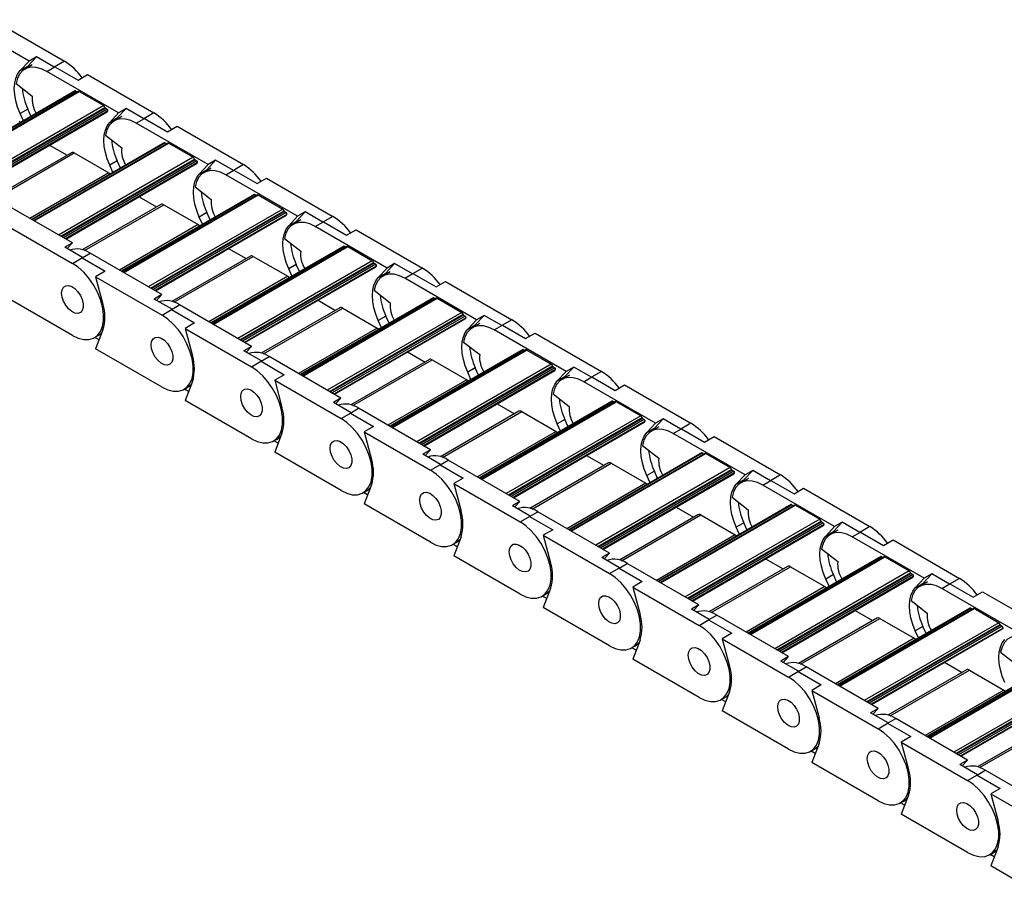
# Model space of a CAD drawing. Header units: millimetres. Extents: x 19 to 819, y 19 to 629.
# Tile 4 of 6: x 661 to 738, y 501 to 570. Entities that reach past the tile are written whole.
import ezdxf

# ---------------------------------------------------------------- set-up
doc = ezdxf.new("R2010")
doc.units = ezdxf.units.MM
doc.header["$LTSCALE"] = 3

msp = doc.modelspace()

# ---------------------------------------------------------------- linework, layer by layer
for p, q in [((661.343, 566.503), (655.73, 569.744)), ((658.918, 569.495), (664.109, 566.499)), ((661.247, 566.106), (661.937, 566.846)), ((661.937, 566.846), (661.343, 566.503)), ((663.324, 566.045), (661.937, 566.846)), ((660.653, 565.763), (661.343, 566.503)), ((660.653, 565.763), (661.247, 566.106)), ((661.599, 566.216), (661.005, 565.873)), ((661.247, 566.106), (661.112, 565.935)), ((662.73, 565.703), (663.366, 566.07)), ((664.109, 566.499), (663.324, 566.045)), ((663.366, 566.07), (665.176, 565.025)), ((668.344, 562.462), (662.73, 565.703)), ((665.176, 565.025), (665.918, 565.454)), ((665.918, 565.454), (671.109, 562.457)), ((660.327, 564.762), (661.591, 563.775)), ((664.955, 564.176), (654.558, 558.174)), ((654.584, 558.159), (665, 564.172)), ((665.2, 564.142), (654.71, 558.086)), ((654.754, 558.061), (665.275, 564.135)), ((665, 564.172), (665.125, 564.099)), ((665.275, 564.135), (667.185, 563.033)), ((667.185, 563.033), (656.663, 556.959)), ((656.836, 556.859), (667.285, 562.891)), ((667.327, 562.828), (656.911, 556.816)), ((667.461, 562.751), (657.045, 556.738)), ((667.519, 562.615), (657.192, 556.653)), ((657.224, 556.635), (667.452, 562.54)), ((661.247, 562.748), (660.653, 562.405)), ((660.907, 561.84), (660.653, 562.405)), ((661.501, 562.183), (661.247, 562.748)), ((667.327, 562.828), (667.461, 562.751)), ((667.654, 561.722), (668.344, 562.462)), ((668.599, 562.175), (668.005, 561.832)), ((668.248, 562.065), (668.938, 562.805)), ((668.938, 562.805), (668.344, 562.462)), ((670.324, 562.004), (668.938, 562.805)), ((671.109, 562.457), (670.324, 562.004)), ((667.654, 561.722), (668.248, 562.065)), ((668.248, 562.065), (668.112, 561.894)), ((669.73, 561.661), (670.367, 562.029)), ((675.344, 558.421), (669.73, 561.661)), ((670.367, 562.029), (672.176, 560.984)), ((672.176, 560.984), (672.919, 561.413)), ((672.919, 561.413), (678.109, 558.416)), ((667.328, 560.72), (668.592, 559.733)), ((671.955, 560.135), (661.558, 554.133)), ((661.584, 554.118), (672, 560.131)), ((672.201, 560.101), (661.71, 554.045)), ((661.754, 554.02), (672.276, 560.094)), ((662.95, 559.941), (664.316, 559.153)), ((672, 560.131), (672.126, 560.058)), ((672.276, 560.094), (674.185, 558.992)), ((664.658, 559.35), (658.511, 555.802)), ((658.681, 555.747), (664.883, 559.328)), ((664.883, 559.328), (667.577, 557.772)), ((674.185, 558.992), (663.663, 552.918)), ((663.837, 552.818), (674.286, 558.85)), ((674.327, 558.787), (663.911, 552.774)), ((674.461, 558.71), (664.045, 552.697)), ((674.519, 558.573), (664.193, 552.612)), ((664.224, 552.594), (674.452, 558.499)), ((668.248, 558.707), (667.654, 558.364)), ((667.908, 557.799), (667.654, 558.364)), ((668.502, 558.142), (668.248, 558.707)), ((674.327, 558.787), (674.461, 558.71)), ((674.654, 557.681), (675.344, 558.421)), ((675.248, 558.024), (675.938, 558.763)), ((675.938, 558.763), (675.344, 558.421)), ((677.325, 557.963), (675.938, 558.763)), ((678.109, 558.416), (677.325, 557.963)), ((667.577, 557.772), (661.415, 554.215)), ((674.654, 557.681), (675.248, 558.024)), ((675.6, 558.134), (675.006, 557.791)), ((675.248, 558.024), (675.112, 557.853)), ((676.731, 557.62), (677.367, 557.988)), ((682.344, 554.379), (676.731, 557.62)), ((677.367, 557.988), (679.177, 556.943)), ((679.177, 556.943), (679.919, 557.371)), ((679.919, 557.371), (685.11, 554.375)), ((678.955, 556.094), (668.558, 550.092)), ((668.585, 550.077), (679, 556.089)), ((679.201, 556.06), (668.71, 550.004)), ((668.754, 549.979), (679.276, 556.053)), ((674.328, 556.679), (675.592, 555.692)), ((679, 556.089), (679.126, 556.017)), ((679.276, 556.053), (681.185, 554.95)), ((664.738, 552.297), (659.124, 555.538)), ((671.658, 555.309), (665.512, 551.76)), ((665.681, 551.706), (671.883, 555.286)), ((669.951, 555.9), (671.317, 555.111)), ((671.883, 555.286), (674.577, 553.731)), ((681.185, 554.95), (670.664, 548.876)), ((670.837, 548.776), (681.286, 554.808)), ((681.327, 554.746), (670.912, 548.733)), ((681.461, 554.669), (671.046, 548.656)), ((681.52, 554.532), (671.193, 548.571)), ((671.224, 548.553), (681.453, 554.458)), ((675.248, 554.666), (674.654, 554.323)), ((675.502, 554.1), (675.248, 554.666)), ((681.327, 554.746), (681.461, 554.669)), ((682.248, 553.983), (682.938, 554.722)), ((682.938, 554.722), (682.344, 554.379)), ((684.325, 553.922), (682.938, 554.722)), ((659.555, 553.698), (664.745, 550.701)), ((674.577, 553.731), (668.416, 550.174)), ((674.908, 553.757), (674.654, 554.323)), ((681.654, 553.64), (682.344, 554.379)), ((681.654, 553.64), (682.248, 553.983)), ((682.6, 554.093), (682.006, 553.75)), ((682.248, 553.983), (682.113, 553.811)), ((683.731, 553.579), (684.367, 553.946)), ((685.11, 554.375), (684.325, 553.922)), ((684.367, 553.946), (686.177, 552.902)), ((689.345, 550.338), (683.731, 553.579)), ((686.177, 552.902), (686.92, 553.33)), ((686.92, 553.33), (692.11, 550.334)), ((664.738, 552.297), (664.144, 551.955)), ((664.322, 551.852), (664.738, 552.297)), ((681.328, 552.638), (682.592, 551.651)), ((665.53, 551.154), (664.144, 551.955)), ((665.488, 551.13), (666.124, 551.497)), ((671.738, 548.256), (666.124, 551.497)), ((685.956, 552.053), (675.559, 546.051)), ((675.585, 546.035), (686.001, 552.048)), ((686.202, 552.019), (675.711, 545.963)), ((675.755, 545.937), (686.277, 552.011)), ((676.951, 551.859), (678.317, 551.07)), ((686.001, 552.048), (686.127, 551.976)), ((686.277, 552.011), (688.186, 550.909)), ((664.745, 550.701), (665.53, 551.154)), ((665.488, 551.13), (667.297, 550.085)), ((678.659, 551.267), (672.512, 547.719)), ((672.681, 547.665), (678.884, 551.245)), ((688.186, 550.909), (677.664, 544.835)), ((677.837, 544.735), (688.286, 550.767)), ((688.328, 550.705), (677.912, 544.692)), ((688.462, 550.628), (678.046, 544.615)), ((678.884, 551.245), (681.578, 549.69)), ((682.248, 550.624), (681.654, 550.282)), ((682.502, 550.059), (682.248, 550.624)), ((688.328, 550.705), (688.462, 550.628)), ((689.249, 549.941), (689.939, 550.681)), ((689.939, 550.681), (689.345, 550.338)), ((691.325, 549.881), (689.939, 550.681)), ((667.297, 550.085), (666.555, 549.656)), ((688.52, 550.491), (678.193, 544.53)), ((678.225, 544.512), (688.453, 550.416)), ((681.908, 549.716), (681.654, 550.282)), ((688.655, 549.598), (689.345, 550.338)), ((688.655, 549.598), (689.249, 549.941)), ((689.6, 550.051), (689.006, 549.709)), ((689.249, 549.941), (689.113, 549.77)), ((690.731, 549.538), (691.368, 549.905)), ((692.11, 550.334), (691.325, 549.881)), ((691.368, 549.905), (693.177, 548.86)), ((666.555, 549.656), (671.745, 546.66)), ((666.555, 549.656), (667.127, 547.51)), ((681.578, 549.69), (675.416, 546.133)), ((696.345, 546.297), (690.731, 549.538)), ((693.177, 548.86), (693.92, 549.289)), ((693.92, 549.289), (699.111, 546.292)), ((688.329, 548.597), (689.593, 547.61)), ((664.745, 545.067), (659.555, 548.063)), ((671.738, 548.256), (671.144, 547.913)), ((672.53, 547.113), (671.144, 547.913)), ((671.322, 547.811), (671.738, 548.256)), ((692.956, 548.011), (682.559, 542.009)), ((682.585, 541.994), (693.001, 548.007)), ((693.202, 547.978), (682.711, 541.921)), ((682.755, 541.896), (693.277, 547.97)), ((683.951, 547.818), (685.317, 547.029)), ((693.001, 548.007), (693.127, 547.934)), ((693.277, 547.97), (695.186, 546.868)), ((671.745, 546.66), (672.53, 547.113)), ((672.488, 547.088), (673.124, 547.456)), ((672.488, 547.088), (674.298, 546.044)), ((678.738, 544.215), (673.124, 547.456)), ((685.659, 547.226), (679.512, 543.678)), ((679.682, 543.623), (685.884, 547.204)), ((695.186, 546.868), (684.664, 540.794)), ((685.884, 547.204), (688.578, 545.649)), ((674.298, 546.044), (673.555, 545.615)), ((684.838, 540.694), (695.287, 546.726)), ((695.328, 546.664), (684.913, 540.651)), ((695.462, 546.586), (685.046, 540.573)), ((695.52, 546.45), (685.194, 540.488)), ((685.225, 540.47), (695.453, 546.375)), ((689.249, 546.583), (688.655, 546.24)), ((688.909, 545.675), (688.655, 546.24)), ((689.503, 546.018), (689.249, 546.583)), ((695.328, 546.664), (695.462, 546.586)), ((695.655, 545.557), (696.345, 546.297)), ((696.601, 546.01), (696.007, 545.667)), ((696.249, 545.9), (696.939, 546.64)), ((696.939, 546.64), (696.345, 546.297)), ((698.326, 545.839), (696.939, 546.64)), ((699.111, 546.292), (698.326, 545.839)), ((667.127, 545.508), (666.555, 544.022)), ((673.555, 545.615), (678.746, 542.619)), ((673.555, 545.615), (674.128, 543.469)), ((688.578, 545.649), (682.416, 542.092)), ((695.655, 545.557), (696.249, 545.9)), ((696.249, 545.9), (696.113, 545.729)), ((697.732, 545.496), (698.368, 545.864)), ((703.346, 542.256), (697.732, 545.496)), ((698.368, 545.864), (700.178, 544.819)), ((700.178, 544.819), (700.92, 545.248)), ((700.92, 545.248), (706.111, 542.251)), ((666.47, 544.896), (666.746, 545.055)), ((666.825, 544.723), (666.498, 544.912)), ((695.329, 544.556), (696.593, 543.569)), ((671.745, 541.026), (666.555, 544.022)), ((678.738, 544.215), (678.144, 543.872)), ((679.531, 543.072), (678.144, 543.872)), ((678.322, 543.769), (678.738, 544.215)), ((699.956, 543.97), (689.559, 537.968)), ((689.586, 537.953), (700.001, 543.966)), ((700.202, 543.936), (689.712, 537.88)), ((689.755, 537.855), (700.277, 543.929)), ((690.952, 543.776), (692.318, 542.988)), ((700.001, 543.966), (700.127, 543.893)), ((700.277, 543.929), (702.186, 542.827)), ((678.746, 542.619), (679.531, 543.072)), ((679.488, 543.047), (680.125, 543.415)), ((679.488, 543.047), (681.298, 542.003)), ((685.739, 540.174), (680.125, 543.415)), ((692.659, 543.185), (686.513, 539.637)), ((686.682, 539.582), (692.884, 543.163)), ((692.884, 543.163), (695.579, 541.608)), ((702.186, 542.827), (691.665, 536.753)), ((691.838, 536.653), (702.287, 542.685)), ((702.329, 542.622), (691.913, 536.609)), ((702.462, 542.545), (692.047, 536.532)), ((702.521, 542.409), (692.194, 536.447)), ((692.225, 536.429), (702.454, 542.334)), ((696.249, 542.542), (695.655, 542.199)), ((695.909, 541.634), (695.655, 542.199)), ((696.503, 541.977), (696.249, 542.542)), ((702.329, 542.622), (702.462, 542.545)), ((702.655, 541.516), (703.346, 542.256)), ((703.249, 541.859), (703.94, 542.599)), ((703.94, 542.599), (703.346, 542.256)), ((705.326, 541.798), (703.94, 542.599)), ((706.111, 542.251), (705.326, 541.798)), ((674.128, 541.466), (673.555, 539.981)), ((681.298, 542.003), (680.556, 541.574)), ((680.556, 541.574), (685.746, 538.577)), ((680.556, 541.574), (681.128, 539.428)), ((695.579, 541.608), (689.417, 538.05)), ((702.655, 541.516), (703.249, 541.859)), ((703.601, 541.969), (703.007, 541.626)), ((703.249, 541.859), (703.114, 541.688)), ((704.732, 541.455), (705.368, 541.823)), ((710.346, 538.214), (704.732, 541.455)), ((705.368, 541.823), (707.178, 540.778)), ((673.47, 540.855), (673.746, 541.014)), ((673.825, 540.682), (673.498, 540.871)), ((707.178, 540.778), (707.921, 541.207)), ((707.921, 541.207), (713.111, 538.21)), ((678.746, 536.985), (673.555, 539.981)), ((685.739, 540.174), (685.145, 539.831)), ((686.531, 539.031), (685.145, 539.831)), ((685.323, 539.728), (685.739, 540.174)), ((706.957, 539.929), (696.56, 533.927)), ((696.586, 533.912), (707.002, 539.925)), ((707.203, 539.895), (696.712, 533.839)), ((696.756, 533.814), (707.278, 539.888)), ((702.33, 540.514), (703.593, 539.527)), ((707.002, 539.925), (707.128, 539.852)), ((707.278, 539.888), (709.187, 538.786)), ((685.746, 538.577), (686.531, 539.031)), ((686.489, 539.006), (687.125, 539.373)), ((692.739, 536.133), (687.125, 539.373)), ((699.66, 539.144), (693.513, 535.595)), ((693.683, 535.541), (699.885, 539.122)), ((697.952, 539.735), (699.318, 538.947)), ((699.885, 539.122), (702.579, 537.566)), ((686.489, 539.006), (688.298, 537.961)), ((709.187, 538.786), (698.665, 532.712)), ((698.838, 532.611), (709.287, 538.644)), ((709.329, 538.581), (698.913, 532.568)), ((709.463, 538.504), (699.047, 532.491)), ((709.521, 538.367), (699.194, 532.406)), ((699.226, 532.388), (709.454, 538.293)), ((703.249, 538.501), (702.655, 538.158)), ((703.503, 537.935), (703.249, 538.501)), ((709.329, 538.581), (709.463, 538.504)), ((710.25, 537.818), (710.94, 538.557)), ((710.94, 538.557), (710.346, 538.214)), ((712.326, 537.757), (710.94, 538.557)), ((688.298, 537.961), (687.556, 537.533)), ((687.556, 537.533), (692.747, 534.536)), ((687.556, 537.533), (688.128, 535.386)), ((702.579, 537.566), (696.417, 534.009)), ((702.909, 537.593), (702.655, 538.158)), ((709.656, 537.475), (710.346, 538.214)), ((709.656, 537.475), (710.25, 537.818)), ((710.601, 537.928), (710.008, 537.585)), ((710.25, 537.818), (710.114, 537.646)), ((711.732, 537.414), (712.369, 537.781)), ((713.111, 538.21), (712.326, 537.757)), ((712.369, 537.781), (714.179, 536.737)), ((680.471, 536.814), (680.746, 536.973)), ((680.826, 536.641), (680.499, 536.83)), ((681.128, 537.425), (680.556, 535.94)), ((717.346, 534.173), (711.732, 537.414)), ((714.179, 536.737), (714.921, 537.165)), ((714.921, 537.165), (720.112, 534.169)), ((692.739, 536.133), (692.145, 535.79)), ((692.323, 535.687), (692.739, 536.133)), ((709.33, 536.473), (710.594, 535.486)), ((685.746, 532.943), (680.556, 535.94)), ((693.531, 534.989), (692.145, 535.79)), ((693.489, 534.965), (694.125, 535.332)), ((699.739, 532.091), (694.125, 535.332)), ((713.957, 535.888), (703.56, 529.886)), ((703.586, 529.87), (714.002, 535.883)), ((714.203, 535.854), (703.712, 529.798)), ((703.756, 529.772), (714.278, 535.847)), ((704.952, 535.694), (706.318, 534.905)), ((714.002, 535.883), (714.128, 535.811)), ((714.278, 535.847), (716.187, 534.744)), ((692.747, 534.536), (693.531, 534.989)), ((693.489, 534.965), (695.299, 533.92)), ((706.66, 535.103), (700.514, 531.554)), ((700.683, 531.5), (706.885, 535.08)), ((716.187, 534.744), (705.665, 528.67)), ((705.839, 528.57), (716.288, 534.602)), ((716.329, 534.54), (705.914, 528.527)), ((716.463, 534.463), (706.047, 528.45)), ((706.885, 535.08), (709.579, 533.525)), ((710.25, 534.46), (709.656, 534.117)), ((710.504, 533.894), (710.25, 534.46)), ((716.329, 534.54), (716.463, 534.463)), ((717.25, 533.776), (717.94, 534.516)), ((717.94, 534.516), (717.346, 534.173)), ((719.327, 533.716), (717.94, 534.516)), ((695.299, 533.92), (694.556, 533.491)), ((716.521, 534.326), (706.195, 528.365)), ((706.226, 528.347), (716.455, 534.251)), ((709.91, 533.551), (709.656, 534.117)), ((716.656, 533.434), (717.346, 534.173)), ((716.656, 533.434), (717.25, 533.776)), ((717.602, 533.887), (717.008, 533.544)), ((717.25, 533.776), (717.115, 533.605)), ((718.733, 533.373), (719.369, 533.74)), ((720.112, 534.169), (719.327, 533.716)), ((719.369, 533.74), (721.179, 532.695)), ((687.471, 532.772), (687.747, 532.932)), ((688.128, 533.384), (687.556, 531.899)), ((694.556, 533.491), (699.747, 530.495)), ((694.556, 533.491), (695.129, 531.345)), ((709.579, 533.525), (703.418, 529.968)), ((724.347, 530.132), (718.733, 533.373)), ((721.179, 532.695), (721.921, 533.124)), ((721.921, 533.124), (727.112, 530.128)), ((687.826, 532.6), (687.499, 532.789)), ((716.33, 532.432), (717.594, 531.445)), ((692.747, 528.902), (687.556, 531.899)), ((699.739, 532.091), (699.145, 531.748)), ((700.532, 530.948), (699.145, 531.748)), ((699.323, 531.646), (699.739, 532.091)), ((720.957, 531.847), (710.56, 525.844)), ((710.587, 525.829), (721.002, 531.842)), ((721.203, 531.813), (710.713, 525.757)), ((710.757, 525.731), (721.278, 531.805)), ((711.953, 531.653), (713.319, 530.864)), ((721.002, 531.842), (721.128, 531.769)), ((721.278, 531.805), (723.187, 530.703)), ((699.747, 530.495), (700.532, 530.948)), ((700.489, 530.924), (701.126, 531.291)), ((700.489, 530.924), (702.299, 529.879)), ((706.74, 528.05), (701.126, 531.291)), ((713.661, 531.061), (707.514, 527.513)), ((707.683, 527.459), (713.886, 531.039)), ((723.187, 530.703), (712.666, 524.629)), ((712.839, 524.529), (723.288, 530.561)), ((713.886, 531.039), (716.58, 529.484)), ((702.299, 529.879), (701.557, 529.45)), ((723.33, 530.499), (712.914, 524.486)), ((723.463, 530.421), (713.048, 524.409)), ((723.522, 530.285), (713.195, 524.323)), ((713.226, 524.305), (723.455, 530.21)), ((717.25, 530.418), (716.656, 530.075)), ((716.91, 529.51), (716.656, 530.075)), ((717.504, 529.853), (717.25, 530.418)), ((723.33, 530.499), (723.463, 530.421)), ((723.657, 529.392), (724.347, 530.132)), ((724.602, 529.845), (724.008, 529.502)), ((724.251, 529.735), (724.941, 530.475)), ((724.941, 530.475), (724.347, 530.132)), ((726.327, 529.674), (724.941, 530.475)), ((727.112, 530.128), (726.327, 529.674)), ((695.129, 529.343), (694.556, 527.857)), ((701.557, 529.45), (706.747, 526.454)), ((701.557, 529.45), (702.129, 527.304)), ((716.58, 529.484), (710.418, 525.927)), ((723.657, 529.392), (724.251, 529.735)), ((724.251, 529.735), (724.115, 529.564)), ((725.733, 529.332), (726.369, 529.699)), ((731.347, 526.091), (725.733, 529.332)), ((726.369, 529.699), (728.179, 528.654)), ((728.179, 528.654), (728.922, 529.083)), ((728.922, 529.083), (734.112, 526.086)), ((694.471, 528.731), (694.747, 528.89)), ((694.826, 528.559), (694.499, 528.747)), ((723.331, 528.391), (724.595, 527.404)), ((699.747, 524.861), (694.556, 527.857)), ((706.74, 528.05), (706.146, 527.707)), ((707.532, 526.907), (706.146, 527.707)), ((706.324, 527.604), (706.74, 528.05)), ((727.958, 527.805), (717.561, 521.803)), ((717.587, 521.788), (728.003, 527.801)), ((728.204, 527.772), (717.713, 521.715)), ((717.757, 521.69), (728.279, 527.764)), ((718.953, 527.611), (720.319, 526.823)), ((728.003, 527.801), (728.129, 527.728)), ((728.279, 527.764), (730.188, 526.662)), ((706.747, 526.454), (707.532, 526.907)), ((707.49, 526.882), (708.126, 527.25)), ((707.49, 526.882), (709.299, 525.838)), ((713.74, 524.009), (708.126, 527.25)), ((720.661, 527.02), (714.514, 523.472)), ((714.684, 523.417), (720.886, 526.998)), ((720.886, 526.998), (723.58, 525.443)), ((730.188, 526.662), (719.666, 520.588)), ((719.84, 520.488), (730.289, 526.52)), ((730.33, 526.457), (719.914, 520.445)), ((730.464, 526.38), (720.048, 520.367)), ((730.522, 526.244), (720.195, 520.282)), ((720.227, 520.264), (730.455, 526.169)), ((724.251, 526.377), (723.657, 526.034)), ((723.91, 525.469), (723.657, 526.034)), ((724.504, 525.812), (724.251, 526.377)), ((730.33, 526.457), (730.464, 526.38)), ((730.657, 525.351), (731.347, 526.091)), ((731.251, 525.694), (731.941, 526.434)), ((731.941, 526.434), (731.347, 526.091)), ((733.327, 525.633), (731.941, 526.434)), ((734.112, 526.086), (733.327, 525.633)), ((702.129, 525.302), (701.557, 523.816)), ((709.299, 525.838), (708.557, 525.409)), ((708.557, 525.409), (713.748, 522.413)), ((708.557, 525.409), (709.129, 523.263)), ((723.58, 525.443), (717.418, 521.886)), ((730.657, 525.351), (731.251, 525.694)), ((731.603, 525.804), (731.009, 525.461)), ((731.251, 525.694), (731.115, 525.523)), ((732.733, 525.29), (733.37, 525.658)), ((738.347, 522.05), (732.733, 525.29)), ((733.37, 525.658), (735.18, 524.613)), ((701.472, 524.69), (701.748, 524.849)), ((701.827, 524.517), (701.5, 524.706)), ((735.18, 524.613), (735.922, 525.042)), ((735.922, 525.042), (741.113, 522.045)), ((706.747, 520.82), (701.557, 523.816)), ((713.74, 524.009), (713.146, 523.666)), ((714.533, 522.866), (713.146, 523.666)), ((713.324, 523.563), (713.74, 524.009)), ((734.958, 523.764), (724.561, 517.762)), ((724.587, 517.747), (735.003, 523.76)), ((735.204, 523.73), (724.713, 517.674)), ((724.757, 517.649), (735.279, 523.723)), ((730.331, 524.349), (731.595, 523.362)), ((735.003, 523.76), (735.129, 523.687)), ((735.279, 523.723), (737.188, 522.621)), ((713.748, 522.413), (714.533, 522.866)), ((714.49, 522.841), (715.126, 523.209)), ((720.74, 519.968), (715.126, 523.209)), ((727.661, 522.979), (721.515, 519.431)), ((721.684, 519.376), (727.886, 522.957)), ((725.954, 523.57), (727.319, 522.782)), ((727.886, 522.957), (730.58, 521.401)), ((714.49, 522.841), (716.3, 521.796)), ((737.188, 522.621), (726.666, 516.547)), ((726.84, 516.447), (737.289, 522.479)), ((737.33, 522.416), (726.915, 516.403)), ((737.464, 522.339), (727.048, 516.326)), ((737.522, 522.202), (727.196, 516.241)), ((727.227, 516.223), (737.456, 522.128)), ((731.251, 522.336), (730.657, 521.993)), ((731.505, 521.771), (731.251, 522.336)), ((737.33, 522.416), (737.464, 522.339)), ((716.3, 521.796), (715.557, 521.368)), ((715.557, 521.368), (720.748, 518.371)), ((715.557, 521.368), (716.13, 519.222)), ((730.58, 521.401), (724.419, 517.844)), ((730.911, 521.428), (730.657, 521.993)), ((708.472, 520.649), (708.748, 520.808)), ((708.827, 520.476), (708.5, 520.665)), ((709.129, 521.26), (708.557, 519.775)), ((720.74, 519.968), (720.146, 519.625)), ((720.325, 519.522), (720.74, 519.968)), ((737.331, 520.308), (738.595, 519.321)), ((713.748, 516.778), (708.557, 519.775)), ((721.533, 518.824), (720.146, 519.625)), ((721.49, 518.8), (722.127, 519.167)), ((727.741, 515.926), (722.127, 519.167)), ((741.959, 519.723), (731.561, 513.721)), ((731.588, 513.706), (742.004, 519.718)), ((742.204, 519.689), (731.714, 513.633)), ((731.758, 513.608), (742.279, 519.682)), ((732.954, 519.529), (734.32, 518.74)), ((720.748, 518.371), (721.533, 518.824)), ((721.49, 518.8), (723.3, 517.755)), ((734.662, 518.938), (728.515, 515.389)), ((728.684, 515.335), (734.887, 518.915)), ((744.189, 518.579), (733.667, 512.505)), ((733.84, 512.405), (744.289, 518.437)), ((744.331, 518.375), (733.915, 512.362)), ((744.464, 518.298), (734.049, 512.285)), ((734.887, 518.915), (737.581, 517.36)), ((723.3, 517.755), (722.558, 517.327)), ((744.523, 518.161), (734.196, 512.2)), ((734.228, 512.182), (744.456, 518.087)), ((715.472, 516.608), (715.748, 516.767)), ((716.13, 517.219), (715.557, 515.734)), ((722.558, 517.327), (727.748, 514.33)), ((722.558, 517.327), (723.13, 515.18)), ((737.581, 517.36), (731.419, 513.803)), ((715.828, 516.435), (715.5, 516.624)), ((727.741, 515.926), (727.147, 515.584)), ((727.325, 515.481), (727.741, 515.926)), ((720.748, 512.737), (715.557, 515.734)), ((728.533, 514.783), (727.147, 515.584)), ((727.748, 514.33), (728.533, 514.783)), ((728.491, 514.759), (729.127, 515.126)), ((728.491, 514.759), (730.301, 513.714)), ((734.741, 511.885), (729.127, 515.126)), ((741.662, 514.897), (735.515, 511.348)), ((735.685, 511.294), (741.887, 514.874)), ((730.301, 513.714), (729.558, 513.285)), ((723.13, 513.178), (722.558, 511.692)), ((729.558, 513.285), (734.749, 510.289)), ((729.558, 513.285), (730.13, 511.139)), ((722.473, 512.566), (722.749, 512.726)), ((722.828, 512.394), (722.501, 512.583)), ((727.748, 508.696), (722.558, 511.692)), ((734.741, 511.885), (734.147, 511.542)), ((735.534, 510.742), (734.147, 511.542)), ((734.325, 511.44), (734.741, 511.885)), ((734.749, 510.289), (735.534, 510.742)), ((735.491, 510.717), (736.128, 511.085)), ((735.491, 510.717), (737.301, 509.673)), ((741.741, 507.844), (736.128, 511.085)), ((730.13, 509.137), (729.558, 507.651)), ((737.301, 509.673), (736.558, 509.244)), ((736.558, 509.244), (741.749, 506.248)), ((736.558, 509.244), (737.131, 507.098)), ((729.473, 508.525), (729.749, 508.684)), ((729.828, 508.352), (729.501, 508.541)), ((734.749, 504.655), (729.558, 507.651)), ((736.474, 504.484), (736.749, 504.643)), ((736.829, 504.311), (736.502, 504.5)), ((737.131, 505.095), (736.558, 503.61)), ((741.749, 500.614), (736.558, 503.61))]:
    msp.add_line(p, q)
at = {"flags": 128}
for points in [[(662.73, 565.703), (662.306, 565.904), (661.895, 566.014), (661.51, 566.029), (661.162, 565.949), (660.861, 565.775), (660.617, 565.514), (660.437, 565.172), (660.327, 564.762)], [(660.653, 562.405), (660.456, 562.903), (660.312, 563.401), (660.224, 563.887), (660.195, 564.349), (660.224, 564.777), (660.312, 565.161), (660.456, 565.493), (660.653, 565.763)], [(660.577, 561.814), (660.639, 561.771), (660.696, 561.718)], [(667.654, 558.364), (667.457, 558.862), (667.313, 559.36), (667.225, 559.845), (667.195, 560.308), (667.225, 560.736), (667.313, 561.12), (667.457, 561.452), (667.654, 561.722)], [(669.73, 561.661), (669.307, 561.863), (668.896, 561.973), (668.51, 561.988), (668.162, 561.908), (667.861, 561.734), (667.618, 561.472), (667.438, 561.131), (667.328, 560.72)], [(667.577, 557.772), (667.639, 557.729), (667.696, 557.677)], [(674.654, 554.323), (674.457, 554.821), (674.313, 555.319), (674.225, 555.804), (674.196, 556.266), (674.225, 556.695), (674.313, 557.079), (674.457, 557.41), (674.654, 557.681)], [(676.731, 557.62), (676.307, 557.822), (675.896, 557.932), (675.511, 557.947), (675.162, 557.866), (674.862, 557.693), (674.618, 557.431), (674.438, 557.09), (674.328, 556.679)], [(674.577, 553.731), (674.64, 553.688), (674.697, 553.635)], [(683.731, 553.579), (683.307, 553.781), (682.897, 553.891), (682.511, 553.906), (682.163, 553.825), (681.862, 553.651), (681.618, 553.39), (681.439, 553.049), (681.328, 552.638)], [(681.654, 550.282), (681.457, 550.78), (681.313, 551.277), (681.225, 551.763), (681.196, 552.225), (681.225, 552.654), (681.313, 553.038), (681.457, 553.369), (681.654, 553.64)], [(664.745, 545.067), (665.193, 544.856), (665.626, 544.748), (666.029, 544.748), (666.389, 544.853), (666.692, 545.063), (666.929, 545.368), (667.092, 545.759), (667.174, 546.222), (667.174, 546.742), (667.092, 547.3), (666.929, 547.879), (666.692, 548.458), (666.389, 549.017), (666.029, 549.538), (665.626, 550.002), (665.193, 550.394), (664.745, 550.701)], [(690.731, 549.538), (690.308, 549.739), (689.897, 549.849), (689.512, 549.864), (689.163, 549.784), (688.863, 549.61), (688.619, 549.349), (688.439, 549.008), (688.329, 548.597)], [(681.578, 549.69), (681.64, 549.647), (681.697, 549.594)], [(688.655, 546.24), (688.458, 546.738), (688.314, 547.236), (688.226, 547.722), (688.196, 548.184), (688.226, 548.612), (688.314, 548.997), (688.458, 549.328), (688.655, 549.598)], [(663.897, 548.374), (663.934, 548.641), (664.044, 548.841), (664.216, 548.956), (664.435, 548.975), (664.682, 548.898), (664.934, 548.73), (665.169, 548.488), (665.367, 548.191), (665.51, 547.868), (665.584, 547.546), (665.584, 547.254), (665.51, 547.018), (665.367, 546.858), (665.169, 546.791), (664.934, 546.82), (664.682, 546.944), (664.435, 547.151), (664.216, 547.423), (664.044, 547.737), (663.934, 548.063), (663.897, 548.374)], [(663.897, 548.374), (663.934, 548.641), (664.044, 548.841), (664.216, 548.956), (664.435, 548.975), (664.682, 548.898), (664.934, 548.73), (665.169, 548.488), (665.367, 548.191), (665.51, 547.868), (665.584, 547.546), (665.584, 547.254), (665.51, 547.018), (665.367, 546.858), (665.169, 546.791), (664.934, 546.82), (664.682, 546.944), (664.435, 547.151), (664.216, 547.423), (664.044, 547.737), (663.934, 548.063), (663.897, 548.374)], [(671.745, 541.026), (672.194, 540.815), (672.627, 540.707), (673.03, 540.706), (673.389, 540.812), (673.692, 541.021), (673.929, 541.326), (674.092, 541.717), (674.175, 542.181), (674.175, 542.7), (674.092, 543.259), (673.929, 543.838), (673.692, 544.417), (673.389, 544.976), (673.03, 545.497), (672.627, 545.961), (672.194, 546.353), (671.745, 546.66)], [(666.746, 545.055), (666.856, 545.127), (667.051, 545.309)], [(688.578, 545.649), (688.64, 545.606), (688.697, 545.553)], [(695.655, 542.199), (695.458, 542.697), (695.314, 543.195), (695.226, 543.68), (695.197, 544.143), (695.226, 544.571), (695.314, 544.955), (695.458, 545.287), (695.655, 545.557)], [(697.732, 545.496), (697.308, 545.698), (696.897, 545.808), (696.512, 545.823), (696.164, 545.743), (695.863, 545.569), (695.619, 545.308), (695.439, 544.966), (695.329, 544.556)], [(670.897, 544.333), (670.935, 544.6), (671.044, 544.799), (671.216, 544.914), (671.435, 544.934), (671.682, 544.857), (671.934, 544.689), (672.17, 544.446), (672.367, 544.15), (672.51, 543.827), (672.585, 543.504), (672.585, 543.212), (672.51, 542.976), (672.367, 542.817), (672.17, 542.749), (671.934, 542.779), (671.682, 542.902), (671.435, 543.11), (671.216, 543.382), (671.044, 543.696), (670.935, 544.022), (670.897, 544.333)], [(670.897, 544.333), (670.935, 544.6), (671.044, 544.799), (671.216, 544.914), (671.435, 544.934), (671.682, 544.857), (671.934, 544.689), (672.17, 544.446), (672.367, 544.15), (672.51, 543.827), (672.585, 543.504), (672.585, 543.212), (672.51, 542.976), (672.367, 542.817), (672.17, 542.749), (671.934, 542.779), (671.682, 542.902), (671.435, 543.11), (671.216, 543.382), (671.044, 543.696), (670.935, 544.022), (670.897, 544.333)], [(678.746, 536.985), (679.194, 536.774), (679.627, 536.666), (680.03, 536.665), (680.389, 536.771), (680.693, 536.98), (680.93, 537.285), (681.092, 537.676), (681.175, 538.139), (681.175, 538.659), (681.092, 539.218), (680.93, 539.797), (680.693, 540.375), (680.389, 540.935), (680.03, 541.455), (679.627, 541.92), (679.194, 542.312), (678.746, 542.619)], [(695.579, 541.608), (695.641, 541.565), (695.698, 541.512)], [(702.655, 538.158), (702.458, 538.656), (702.314, 539.154), (702.227, 539.639), (702.197, 540.102), (702.227, 540.53), (702.314, 540.914), (702.458, 541.245), (702.655, 541.516)], [(704.732, 541.455), (704.308, 541.657), (703.898, 541.767), (703.512, 541.782), (703.164, 541.701), (702.863, 541.528), (702.619, 541.266), (702.44, 540.925), (702.33, 540.514)], [(673.746, 541.014), (673.856, 541.086), (674.051, 541.267)], [(677.897, 540.291), (677.935, 540.558), (678.045, 540.758), (678.217, 540.873), (678.436, 540.893), (678.682, 540.815), (678.935, 540.648), (679.17, 540.405), (679.368, 540.109), (679.51, 539.785), (679.585, 539.463), (679.585, 539.171), (679.51, 538.935), (679.368, 538.776), (679.17, 538.708), (678.935, 538.737), (678.682, 538.861), (678.436, 539.068), (678.217, 539.341), (678.045, 539.654), (677.935, 539.981), (677.897, 540.291)], [(677.897, 540.291), (677.935, 540.558), (678.045, 540.758), (678.217, 540.873), (678.436, 540.893), (678.682, 540.815), (678.935, 540.648), (679.17, 540.405), (679.368, 540.109), (679.51, 539.785), (679.585, 539.463), (679.585, 539.171), (679.51, 538.935), (679.368, 538.776), (679.17, 538.708), (678.935, 538.737), (678.682, 538.861), (678.436, 539.068), (678.217, 539.341), (678.045, 539.654), (677.935, 539.981), (677.897, 540.291)], [(685.746, 532.943), (686.194, 532.732), (686.627, 532.625), (687.03, 532.624), (687.39, 532.73), (687.693, 532.939), (687.93, 533.244), (688.093, 533.635), (688.175, 534.098), (688.175, 534.618), (688.093, 535.177), (687.93, 535.755), (687.693, 536.334), (687.39, 536.893), (687.03, 537.414), (686.627, 537.878), (686.194, 538.271), (685.746, 538.577)], [(702.579, 537.566), (702.641, 537.523), (702.698, 537.471)], [(711.732, 537.414), (711.309, 537.616), (710.898, 537.726), (710.513, 537.741), (710.164, 537.66), (709.864, 537.487), (709.62, 537.225), (709.44, 536.884), (709.33, 536.473)], [(680.746, 536.973), (680.856, 537.045), (681.051, 537.226)], [(684.898, 536.25), (684.935, 536.517), (685.045, 536.717), (685.217, 536.832), (685.436, 536.851), (685.683, 536.774), (685.935, 536.607), (686.17, 536.364), (686.368, 536.068), (686.511, 535.744), (686.585, 535.422), (686.585, 535.13), (686.511, 534.894), (686.368, 534.735), (686.17, 534.667), (685.935, 534.696), (685.683, 534.82), (685.436, 535.027), (685.217, 535.3), (685.045, 535.613), (684.935, 535.94), (684.898, 536.25)], [(684.898, 536.25), (684.935, 536.517), (685.045, 536.717), (685.217, 536.832), (685.436, 536.851), (685.683, 536.774), (685.935, 536.607), (686.17, 536.364), (686.368, 536.068), (686.511, 535.744), (686.585, 535.422), (686.585, 535.13), (686.511, 534.894), (686.368, 534.735), (686.17, 534.667), (685.935, 534.696), (685.683, 534.82), (685.436, 535.027), (685.217, 535.3), (685.045, 535.613), (684.935, 535.94), (684.898, 536.25)], [(709.656, 534.117), (709.459, 534.615), (709.315, 535.112), (709.227, 535.598), (709.197, 536.06), (709.227, 536.489), (709.315, 536.873), (709.459, 537.204), (709.656, 537.475)], [(692.747, 528.902), (693.195, 528.691), (693.628, 528.584), (694.031, 528.583), (694.39, 528.689), (694.693, 528.898), (694.93, 529.203), (695.093, 529.594), (695.176, 530.057), (695.176, 530.577), (695.093, 531.136), (694.93, 531.714), (694.693, 532.293), (694.39, 532.852), (694.031, 533.373), (693.628, 533.837), (693.195, 534.229), (692.747, 534.536)], [(718.733, 533.373), (718.309, 533.575), (717.898, 533.685), (717.513, 533.7), (717.165, 533.619), (716.864, 533.445), (716.62, 533.184), (716.44, 532.843), (716.33, 532.432)], [(687.747, 532.932), (687.857, 533.004), (688.052, 533.185)], [(709.579, 533.525), (709.641, 533.482), (709.699, 533.429)], [(716.656, 530.075), (716.459, 530.574), (716.315, 531.071), (716.227, 531.557), (716.198, 532.019), (716.227, 532.447), (716.315, 532.832), (716.459, 533.163), (716.656, 533.434)], [(691.898, 532.209), (691.936, 532.476), (692.045, 532.676), (692.217, 532.791), (692.437, 532.81), (692.683, 532.733), (692.935, 532.565), (693.171, 532.323), (693.369, 532.027), (693.511, 531.703), (693.586, 531.381), (693.586, 531.089), (693.511, 530.853), (693.369, 530.694), (693.171, 530.626), (692.935, 530.655), (692.683, 530.779), (692.437, 530.986), (692.217, 531.258), (692.045, 531.572), (691.936, 531.898), (691.898, 532.209)], [(691.898, 532.209), (691.936, 532.476), (692.045, 532.676), (692.217, 532.791), (692.437, 532.81), (692.683, 532.733), (692.935, 532.565), (693.171, 532.323), (693.369, 532.027), (693.511, 531.703), (693.586, 531.381), (693.586, 531.089), (693.511, 530.853), (693.369, 530.694), (693.171, 530.626), (692.935, 530.655), (692.683, 530.779), (692.437, 530.986), (692.217, 531.258), (692.045, 531.572), (691.936, 531.898), (691.898, 532.209)], [(699.747, 524.861), (700.195, 524.65), (700.628, 524.542), (701.031, 524.541), (701.39, 524.647), (701.694, 524.856), (701.931, 525.162), (702.093, 525.552), (702.176, 526.016), (702.176, 526.536), (702.093, 527.094), (701.931, 527.673), (701.694, 528.252), (701.39, 528.811), (701.031, 529.332), (700.628, 529.796), (700.195, 530.188), (699.747, 530.495)], [(694.747, 528.89), (694.857, 528.963), (695.052, 529.144)], [(716.58, 529.484), (716.642, 529.441), (716.699, 529.388)], [(723.657, 526.034), (723.46, 526.532), (723.315, 527.03), (723.228, 527.516), (723.198, 527.978), (723.228, 528.406), (723.315, 528.79), (723.46, 529.122), (723.657, 529.392)], [(725.733, 529.332), (725.309, 529.533), (724.899, 529.643), (724.513, 529.658), (724.165, 529.578), (723.864, 529.404), (723.62, 529.143), (723.441, 528.801), (723.331, 528.391)], [(698.898, 528.168), (698.936, 528.435), (699.046, 528.635), (699.218, 528.749), (699.437, 528.769), (699.683, 528.692), (699.936, 528.524), (700.171, 528.282), (700.369, 527.985), (700.511, 527.662), (700.586, 527.34), (700.586, 527.048), (700.511, 526.811), (700.369, 526.652), (700.171, 526.584), (699.936, 526.614), (699.683, 526.737), (699.437, 526.945), (699.218, 527.217), (699.046, 527.531), (698.936, 527.857), (698.898, 528.168)], [(698.898, 528.168), (698.936, 528.435), (699.046, 528.635), (699.218, 528.749), (699.437, 528.769), (699.683, 528.692), (699.936, 528.524), (700.171, 528.282), (700.369, 527.985), (700.511, 527.662), (700.586, 527.34), (700.586, 527.048), (700.511, 526.811), (700.369, 526.652), (700.171, 526.584), (699.936, 526.614), (699.683, 526.737), (699.437, 526.945), (699.218, 527.217), (699.046, 527.531), (698.936, 527.857), (698.898, 528.168)], [(706.747, 520.82), (707.196, 520.609), (707.629, 520.501), (708.032, 520.5), (708.391, 520.606), (708.694, 520.815), (708.931, 521.12), (709.094, 521.511), (709.176, 521.974), (709.176, 522.494), (709.094, 523.053), (708.931, 523.632), (708.694, 524.211), (708.391, 524.77), (708.032, 525.29), (707.629, 525.755), (707.196, 526.147), (706.747, 526.454)], [(723.58, 525.443), (723.642, 525.4), (723.699, 525.347)], [(730.657, 521.993), (730.46, 522.491), (730.316, 522.989), (730.228, 523.474), (730.198, 523.937), (730.228, 524.365), (730.316, 524.749), (730.46, 525.081), (730.657, 525.351)], [(732.733, 525.29), (732.31, 525.492), (731.899, 525.602), (731.514, 525.617), (731.165, 525.537), (730.865, 525.363), (730.621, 525.101), (730.441, 524.76), (730.331, 524.349)], [(701.748, 524.849), (701.857, 524.921), (702.052, 525.103)], [(705.899, 524.127), (705.936, 524.394), (706.046, 524.593), (706.218, 524.708), (706.437, 524.728), (706.684, 524.65), (706.936, 524.483), (707.172, 524.24), (707.369, 523.944), (707.512, 523.621), (707.586, 523.298), (707.586, 523.006), (707.512, 522.77), (707.369, 522.611), (707.172, 522.543), (706.936, 522.572), (706.684, 522.696), (706.437, 522.904), (706.218, 523.176), (706.046, 523.489), (705.936, 523.816), (705.899, 524.127)], [(705.899, 524.127), (705.936, 524.394), (706.046, 524.593), (706.218, 524.708), (706.437, 524.728), (706.684, 524.65), (706.936, 524.483), (707.172, 524.24), (707.369, 523.944), (707.512, 523.621), (707.586, 523.298), (707.586, 523.006), (707.512, 522.77), (707.369, 522.611), (707.172, 522.543), (706.936, 522.572), (706.684, 522.696), (706.437, 522.904), (706.218, 523.176), (706.046, 523.489), (705.936, 523.816), (705.899, 524.127)], [(713.748, 516.778), (714.196, 516.568), (714.629, 516.46), (715.032, 516.459), (715.391, 516.565), (715.694, 516.774), (715.931, 517.079), (716.094, 517.47), (716.177, 517.933), (716.177, 518.453), (716.094, 519.012), (715.931, 519.59), (715.694, 520.169), (715.391, 520.729), (715.032, 521.249), (714.629, 521.714), (714.196, 522.106), (713.748, 522.413)], [(730.58, 521.401), (730.642, 521.359), (730.7, 521.306)], [(739.734, 521.249), (739.31, 521.451), (738.899, 521.561), (738.514, 521.576), (738.166, 521.495), (737.865, 521.322), (737.621, 521.06), (737.441, 520.719), (737.331, 520.308)], [(708.748, 520.808), (708.858, 520.88), (709.053, 521.061)], [(712.899, 520.085), (712.937, 520.352), (713.047, 520.552), (713.219, 520.667), (713.438, 520.687), (713.684, 520.609), (713.936, 520.442), (714.172, 520.199), (714.37, 519.903), (714.512, 519.579), (714.587, 519.257), (714.587, 518.965), (714.512, 518.729), (714.37, 518.57), (714.172, 518.502), (713.936, 518.531), (713.684, 518.655), (713.438, 518.862), (713.219, 519.135), (713.047, 519.448), (712.937, 519.775), (712.899, 520.085)], [(712.899, 520.085), (712.937, 520.352), (713.047, 520.552), (713.219, 520.667), (713.438, 520.687), (713.684, 520.609), (713.936, 520.442), (714.172, 520.199), (714.37, 519.903), (714.512, 519.579), (714.587, 519.257), (714.587, 518.965), (714.512, 518.729), (714.37, 518.57), (714.172, 518.502), (713.936, 518.531), (713.684, 518.655), (713.438, 518.862), (713.219, 519.135), (713.047, 519.448), (712.937, 519.775), (712.899, 520.085)], [(737.657, 517.952), (737.46, 518.45), (737.316, 518.948), (737.228, 519.433), (737.199, 519.896), (737.228, 520.324), (737.316, 520.708), (737.46, 521.039), (737.657, 521.31)], [(720.748, 512.737), (721.196, 512.526), (721.629, 512.419), (722.032, 512.418), (722.391, 512.524), (722.695, 512.733), (722.932, 513.038), (723.094, 513.429), (723.177, 513.892), (723.177, 514.412), (723.094, 514.971), (722.932, 515.549), (722.695, 516.128), (722.391, 516.687), (722.032, 517.208), (721.629, 517.672), (721.196, 518.065), (720.748, 518.371)], [(715.748, 516.767), (715.858, 516.839), (716.053, 517.02)], [(737.581, 517.36), (737.643, 517.317), (737.7, 517.264)], [(719.899, 516.044), (719.937, 516.311), (720.047, 516.511), (720.219, 516.626), (720.438, 516.645), (720.685, 516.568), (720.937, 516.401), (721.172, 516.158), (721.37, 515.862), (721.512, 515.538), (721.587, 515.216), (721.587, 514.924), (721.512, 514.688), (721.37, 514.529), (721.172, 514.461), (720.937, 514.49), (720.685, 514.614), (720.438, 514.821), (720.219, 515.094), (720.047, 515.407), (719.937, 515.734), (719.899, 516.044)], [(719.899, 516.044), (719.937, 516.311), (720.047, 516.511), (720.219, 516.626), (720.438, 516.645), (720.685, 516.568), (720.937, 516.401), (721.172, 516.158), (721.37, 515.862), (721.512, 515.538), (721.587, 515.216), (721.587, 514.924), (721.512, 514.688), (721.37, 514.529), (721.172, 514.461), (720.937, 514.49), (720.685, 514.614), (720.438, 514.821), (720.219, 515.094), (720.047, 515.407), (719.937, 515.734), (719.899, 516.044)], [(727.748, 508.696), (728.197, 508.485), (728.63, 508.377), (729.033, 508.377), (729.392, 508.482), (729.695, 508.692), (729.932, 508.997), (730.095, 509.388), (730.177, 509.851), (730.177, 510.371), (730.095, 510.929), (729.932, 511.508), (729.695, 512.087), (729.392, 512.646), (729.033, 513.167), (728.63, 513.631), (728.197, 514.023), (727.748, 514.33)], [(722.749, 512.726), (722.858, 512.798), (723.053, 512.979)], [(726.9, 512.003), (726.938, 512.27), (727.047, 512.47), (727.219, 512.585), (727.438, 512.604), (727.685, 512.527), (727.937, 512.359), (728.173, 512.117), (728.37, 511.82), (728.513, 511.497), (728.587, 511.175), (728.587, 510.883), (728.513, 510.647), (728.37, 510.487), (728.173, 510.42), (727.937, 510.449), (727.685, 510.573), (727.438, 510.78), (727.219, 511.052), (727.047, 511.366), (726.938, 511.692), (726.9, 512.003)], [(726.9, 512.003), (726.938, 512.27), (727.047, 512.47), (727.219, 512.585), (727.438, 512.604), (727.685, 512.527), (727.937, 512.359), (728.173, 512.117), (728.37, 511.82), (728.513, 511.497), (728.587, 511.175), (728.587, 510.883), (728.513, 510.647), (728.37, 510.487), (728.173, 510.42), (727.937, 510.449), (727.685, 510.573), (727.438, 510.78), (727.219, 511.052), (727.047, 511.366), (726.938, 511.692), (726.9, 512.003)], [(734.749, 504.655), (735.197, 504.444), (735.63, 504.336), (736.033, 504.335), (736.392, 504.441), (736.695, 504.65), (736.932, 504.955), (737.095, 505.346), (737.178, 505.81), (737.178, 506.329), (737.095, 506.888), (736.932, 507.467), (736.695, 508.046), (736.392, 508.605), (736.033, 509.126), (735.63, 509.59), (735.197, 509.982), (734.749, 510.289)], [(729.749, 508.684), (729.859, 508.756), (730.054, 508.938)], [(733.9, 507.962), (733.938, 508.229), (734.048, 508.429), (734.22, 508.543), (734.439, 508.563), (734.685, 508.486), (734.938, 508.318), (735.173, 508.075), (735.371, 507.779), (735.513, 507.456), (735.588, 507.133), (735.588, 506.841), (735.513, 506.605), (735.371, 506.446), (735.173, 506.378), (734.938, 506.408), (734.685, 506.531), (734.439, 506.739), (734.22, 507.011), (734.048, 507.325), (733.938, 507.651), (733.9, 507.962)], [(733.9, 507.962), (733.938, 508.229), (734.048, 508.429), (734.22, 508.543), (734.439, 508.563), (734.685, 508.486), (734.938, 508.318), (735.173, 508.075), (735.371, 507.779), (735.513, 507.456), (735.588, 507.133), (735.588, 506.841), (735.513, 506.605), (735.371, 506.446), (735.173, 506.378), (734.938, 506.408), (734.685, 506.531), (734.439, 506.739), (734.22, 507.011), (734.048, 507.325), (733.938, 507.651), (733.9, 507.962)], [(736.749, 504.643), (736.859, 504.715), (737.054, 504.896)]]:
    msp.add_lwpolyline(points, dxfattribs=at)
for centre, radius, start, end in [((661.622, 562.457), 4.745, 35.40882, 58.39982), ((665.804, 564.866), 5.025, 185.42247, 204.9296), ((663.771, 563.571), 2.189, 174.64923, 211.7582), ((664.973, 564.137), 0.0435, 52.99098, 115.69856), ((665.232, 564.076), 0.0737, 53.57906, 115.11048), ((667.057, 562.836), 0.235, 13.5615, 57.08689), ((667.378, 562.907), 0.094, 190.06348, 237.07143), ((667.367, 562.683), 0.167, 300.7196, 335.6865), ((667.398, 562.644), 0.124, 346.40708, 59.8967), ((668.623, 558.416), 4.745, 35.40882, 58.39982), ((672.804, 560.825), 5.025, 185.42247, 204.9296), ((671.974, 560.096), 0.0435, 52.99098, 115.69856), ((672.232, 560.035), 0.0737, 53.57906, 115.11048), ((664.751, 559.144), 0.226, 54.38242, 114.30712), ((670.771, 559.529), 2.189, 174.64923, 211.7582), ((674.057, 558.795), 0.235, 13.5615, 57.08689), ((674.378, 558.866), 0.094, 190.06348, 237.07143), ((674.367, 558.642), 0.167, 300.7196, 335.6865), ((674.399, 558.603), 0.124, 346.40708, 59.8967), ((675.623, 554.375), 4.745, 35.40882, 58.39982), ((679.805, 556.784), 5.025, 185.42247, 204.9296), ((678.974, 556.055), 0.0435, 52.99098, 115.69856), ((679.232, 555.993), 0.0737, 53.57906, 115.11048), ((671.752, 555.102), 0.226, 54.38242, 114.30712), ((677.771, 555.488), 2.189, 174.64923, 211.7582), ((681.058, 554.753), 0.235, 13.5615, 57.08689), ((681.379, 554.825), 0.094, 190.06348, 237.07143), ((681.368, 554.601), 0.167, 300.7196, 335.6865), ((681.399, 554.561), 0.124, 346.40708, 59.8967), ((682.623, 550.333), 4.745, 35.40882, 58.39982), ((686.805, 552.742), 5.025, 185.42247, 204.9296), ((665.101, 550.085), 1.744, 54.07185, 109.15823), ((684.772, 551.447), 2.189, 174.64923, 211.7582), ((685.974, 552.013), 0.0435, 52.99098, 115.69856), ((686.233, 551.952), 0.0737, 53.57906, 115.11048), ((678.752, 551.061), 0.226, 54.38242, 114.30712), ((688.058, 550.712), 0.235, 13.5615, 57.08689), ((688.379, 550.784), 0.094, 190.06348, 237.07143), ((688.399, 550.52), 0.124, 346.40708, 59.8967), ((688.368, 550.56), 0.167, 300.7196, 335.6865), ((689.624, 546.292), 4.745, 35.40882, 58.39982), ((663.951, 546.509), 3.331, 342.50572, 17.49428), ((672.101, 546.044), 1.744, 54.07185, 109.15823), ((693.805, 548.701), 5.025, 185.42247, 204.9296), ((691.772, 547.406), 2.189, 174.64923, 211.7582), ((692.975, 547.972), 0.0435, 52.99098, 115.69856), ((693.233, 547.911), 0.0737, 53.57906, 115.11048), ((685.752, 547.02), 0.226, 54.38242, 114.30712), ((695.058, 546.671), 0.235, 13.5615, 57.08689), ((695.379, 546.742), 0.094, 190.06348, 237.07143), ((695.368, 546.519), 0.167, 300.7196, 335.6865), ((695.4, 546.479), 0.124, 346.40708, 59.8967), ((696.624, 542.251), 4.745, 35.40882, 58.39982), ((679.102, 542.003), 1.744, 54.07185, 109.15823), ((700.806, 544.66), 5.025, 185.42247, 204.9296), ((699.975, 543.931), 0.0435, 52.99098, 115.69856), ((700.233, 543.87), 0.0737, 53.57906, 115.11048), ((670.951, 542.468), 3.331, 342.50572, 17.49428), ((692.753, 542.979), 0.226, 54.38242, 114.30712), ((698.772, 543.364), 2.189, 174.64923, 211.7582), ((702.059, 542.63), 0.235, 13.5615, 57.08689), ((702.38, 542.701), 0.094, 190.06348, 237.07143), ((702.369, 542.477), 0.167, 300.7196, 335.6865), ((702.4, 542.438), 0.124, 346.40708, 59.8967), ((703.624, 538.21), 4.745, 35.40882, 58.39982), ((707.806, 540.619), 5.025, 185.42247, 204.9296), ((706.976, 539.89), 0.0435, 52.99098, 115.69856), ((707.234, 539.828), 0.0737, 53.57906, 115.11048), ((677.951, 538.426), 3.331, 342.50572, 17.49428), ((686.102, 537.962), 1.744, 54.07185, 109.15823), ((699.753, 538.938), 0.226, 54.38242, 114.30712), ((705.773, 539.323), 2.189, 174.64923, 211.7582), ((709.059, 538.588), 0.235, 13.5615, 57.08689), ((709.38, 538.66), 0.094, 190.06348, 237.07143), ((709.369, 538.436), 0.167, 300.7196, 335.6865), ((709.4, 538.397), 0.124, 346.40708, 59.8967), ((710.625, 534.168), 4.745, 35.40882, 58.39982), ((714.807, 536.578), 5.025, 185.42247, 204.9296), ((684.952, 534.385), 3.331, 342.50572, 17.49428), ((693.102, 533.92), 1.744, 54.07185, 109.15823), ((712.773, 535.282), 2.189, 174.64923, 211.7582), ((713.976, 535.849), 0.0435, 52.99098, 115.69856), ((714.234, 535.787), 0.0737, 53.57906, 115.11048), ((706.753, 534.896), 0.226, 54.38242, 114.30712), ((716.06, 534.547), 0.235, 13.5615, 57.08689), ((716.38, 534.619), 0.094, 190.06348, 237.07143), ((716.401, 534.355), 0.124, 346.40708, 59.8967), ((716.369, 534.395), 0.167, 300.7196, 335.6865), ((717.625, 530.127), 4.745, 35.40882, 58.39982), ((691.952, 530.344), 3.331, 342.50572, 17.49428), ((700.103, 529.879), 1.744, 54.07185, 109.15823), ((721.807, 532.536), 5.025, 185.42247, 204.9296), ((719.774, 531.241), 2.189, 174.64923, 211.7582), ((720.976, 531.807), 0.0435, 52.99098, 115.69856), ((721.235, 531.746), 0.0737, 53.57906, 115.11048), ((713.754, 530.855), 0.226, 54.38242, 114.30712), ((723.06, 530.506), 0.235, 13.5615, 57.08689), ((723.381, 530.578), 0.094, 190.06348, 237.07143), ((723.37, 530.354), 0.167, 300.7196, 335.6865), ((723.401, 530.314), 0.124, 346.40708, 59.8967), ((724.625, 526.086), 4.745, 35.40882, 58.39982), ((707.103, 525.838), 1.744, 54.07185, 109.15823), ((728.807, 528.495), 5.025, 185.42247, 204.9296), ((727.977, 527.766), 0.0435, 52.99098, 115.69856), ((728.235, 527.705), 0.0737, 53.57906, 115.11048), ((698.953, 526.303), 3.331, 342.50572, 17.49428), ((720.754, 526.814), 0.226, 54.38242, 114.30712), ((726.774, 527.2), 2.189, 174.64923, 211.7582), ((730.06, 526.465), 0.235, 13.5615, 57.08689), ((730.381, 526.536), 0.094, 190.06348, 237.07143), ((730.37, 526.312), 0.167, 300.7196, 335.6865), ((730.401, 526.273), 0.124, 346.40708, 59.8967), ((731.626, 522.045), 4.745, 35.40882, 58.39982), ((735.808, 524.454), 5.025, 185.42247, 204.9296), ((734.977, 523.725), 0.0435, 52.99098, 115.69856), ((735.235, 523.664), 0.0737, 53.57906, 115.11048), ((705.953, 522.262), 3.331, 342.50572, 17.49428), ((714.103, 521.797), 1.744, 54.07185, 109.15823), ((727.754, 522.773), 0.226, 54.38242, 114.30712), ((733.774, 523.158), 2.189, 174.64923, 211.7582), ((737.061, 522.424), 0.235, 13.5615, 57.08689), ((737.381, 522.495), 0.094, 190.06348, 237.07143), ((737.37, 522.271), 0.167, 300.7196, 335.6865), ((737.402, 522.232), 0.124, 346.40708, 59.8967), ((712.953, 518.22), 3.331, 342.50572, 17.49428), ((721.104, 517.755), 1.744, 54.07185, 109.15823), ((734.755, 518.731), 0.226, 54.38242, 114.30712), ((719.954, 514.179), 3.331, 342.50572, 17.49428), ((728.104, 513.714), 1.744, 54.07185, 109.15823), ((735.104, 509.673), 1.744, 54.07185, 109.15823), ((726.954, 510.138), 3.331, 342.50572, 17.49428), ((733.954, 506.097), 3.331, 342.50572, 17.49428)]:
    msp.add_arc(centre, radius, start, end)

doc.saveas('drawing.dxf')
